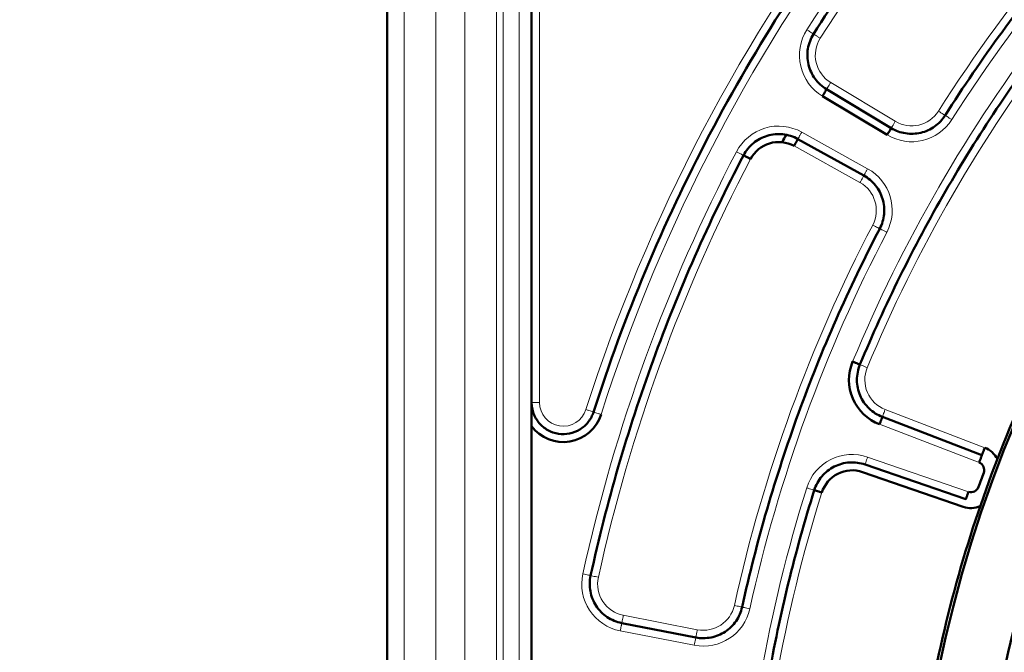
# Model space of a CAD drawing. Header units: millimetres. Extents: x 5 to 414, y 5 to 290.
# Tile 13 of 83: x 83.28 to 95.69, y 191.56 to 199.54. Entities that reach past the tile are written whole.
import ezdxf

# ---------------------------------------------------------------- set-up
doc = ezdxf.new("R2010")
doc.units = ezdxf.units.MM
doc.layers.add('1', color=7, linetype='Continuous', true_color=0xffffff)
doc.styles.add('Arial', font='Arial')
doc.dimstyles.new('DIMSTYLE_BRK_2', dxfattribs={"dimtxt": 0.18, "dimasz": 0.18, "dimexe": 0.18, "dimexo": 0.0625, "dimgap": 0.09, "dimtad": 0, "dimtih": 1, "dimtoh": 1, "dimdec": 4, "dimzin": 0, "dimdsep": 46, "dimtxsty": 'Standard', "dimcen": 0.09, "dimadec": 0, "dimazin": 0, "dimtfac": 1, "dimtdec": 4, "dimtofl": 0, "dimtmove": 0, "dimatfit": 3, "dimfxl": 1, "dimtolj": 1, "dimtzin": 0, "dimarcsym": 0})

# ---------------------------------------------------------------- blocks, each defined once
blk = doc.blocks.new('_U0')
at = {"layer": '1', "color": 92, "linetype": 'Continuous', "lineweight": 13}
for p, q in [((86.62911, 211.08074), (70.079418, 211.08074)), ((91.485448, 211.08074), (89.62911, 211.08074)), ((72.079418, 207.58074), (72.079418, 168.368065)), ((91.485448, 164.868065), (70.079418, 164.868065))]:
    blk.add_line(p, q, dxfattribs=at)
at = {"layer": '1', "color": 92}
for points in [[(72.662751, 207.58074), (71.496085, 207.58074), (72.079418, 211.08074)], [(71.496085, 168.368065), (72.662751, 168.368065), (72.079418, 164.868065)]]:
    blk.add_solid(points, dxfattribs=at)
at = {"layer": 'Defpoints', "color": 0}
for p in [(91.485448, 211.08074), (72.079418, 164.868065), (91.485448, 164.868065)]:
    blk.add_point(p, dxfattribs=at)
at = {"layer": '1', "color": 1, "lineweight": 13, "insert": (67.516418, 187.974402), "char_height": 3, "attachment_point": 2, "rotation": 90, "style": 'Arial'}
blk.add_mtext('\\A1;462', dxfattribs=at)

msp = doc.modelspace()

# ---------------------------------------------------------------- linework, layer by layer
at = {"layer": '1', "color": 2, "linetype": 'Continuous', "lineweight": 13}
for p, q in [((88.12911, 207.7244), (88.12911, 168.2244)), ((88.52887, 207.7244), (88.52887, 168.2244)), ((88.89441, 207.7244), (88.89441, 168.2244)), ((89.29417, 207.7244), (89.29417, 168.2244)), ((89.37871, 207.7244), (89.37871, 168.2244)), ((89.57859, 207.7244), (89.57859, 168.2244)), ((89.83545, 207.4744), (89.83545, 194.71328)), ((93.50589, 198.74406), (94.32045, 198.25462)), ((93.97198, 197.65803), (93.14084, 198.11874)), ((93.87502, 197.48311), (93.04388, 197.94382)), ((94.19314, 194.62345), (95.4482, 194.14167)), ((94.12147, 194.43673), (95.37652, 193.95496)), ((95.24258, 193.58695), (93.97147, 194.02463)), ((90.89168, 192.0307), (91.82451, 191.84938)), ((90.85352, 191.83438), (91.78635, 191.65305))]:
    msp.add_line(p, q, dxfattribs=at)
at = {"layer": '1', "color": 7, "linetype": 'Continuous', "lineweight": 50}
for p, q in [((89.73545, 207.4744), (89.73545, 194.71328)), ((87.91561, 174.95333), (87.91561, 200.99547)), ((93.45439, 198.65834), (94.26895, 198.1689)), ((94.21744, 198.08319), (93.40289, 198.57262)), ((93.9235, 197.57057), (93.09236, 198.03128)), ((94.1573, 194.53009), (95.41236, 194.04832)), ((89.73545, 194.41328), (89.73545, 181.53552)), ((93.93892, 193.93007), (95.21002, 193.4924)), ((95.17747, 193.39785), (93.90636, 193.83552)), ((90.8726, 191.93254), (91.80543, 191.75122))]:
    msp.add_line(p, q, dxfattribs=at)
for centre, radius, start, end in [((111.23545, 187.9744), 16.70868, 0, 180), ((111.23545, 187.9744), 15.89931, 0, 180), ((92.84995, 197.59397), 0.4, 61, 152.380755), ((111.23545, 187.9744), 20.9, 151.068011, 151.359396), ((94.33649, 194.99688), 0.6, 157.434347, 249), ((90.13545, 194.71328), 0.5, 216.869898, 342.287652), ((95.34069, 193.8616), 0.3, 27.486706, 69), ((95.34069, 193.8616), 0.1, 339.676072, 69), ((93.77613, 193.45732), 0.4, 71, 162.565653), ((111.23545, 187.9744), 16.85, 159.676072, 160.323928), ((95.27514, 193.6815), 0.1, 251, 340.323928), ((95.27514, 193.6815), 0.3, 251, 292.513294)]:
    msp.add_arc(centre, radius, start, end, dxfattribs=at)
at = {"layer": '1', "color": 2, "linetype": 'Continuous', "lineweight": 13}
for centre, radius, start, end in [((111.23545, 187.9744), 21.35, 132.380755, 147.619245), ((111.23545, 187.9744), 21.15, 132.380755, 147.619245), ((111.23545, 187.9744), 19.4, 132.447017, 147.552983), ((111.23545, 187.9744), 19.2, 132.447017, 147.552983), ((111.23545, 187.9744), 21.85, 142.287654, 162.287652), ((111.23545, 187.9744), 21.65, 142.287654, 162.287652), ((111.23545, 187.9744), 18.9, 142.565653, 157.434347), ((93.71191, 199.08692), 0.6, 147.619245, 239), ((111.23545, 187.9744), 18.7, 142.565653, 157.434347), ((93.71191, 199.08692), 0.4, 147.619245, 239), ((94.52647, 198.59749), 0.4, 239, 327.552983), ((94.52647, 198.59749), 0.6, 239, 327.552983), ((92.84995, 197.59397), 0.6, 61, 152.380755), ((111.23545, 187.9744), 21.35, 152.380755, 167.619245), ((111.23545, 187.9744), 21.15, 152.380755, 167.619245), ((93.68109, 197.13326), 0.6, 332.447017, 61), ((93.68109, 197.13326), 0.4, 332.447017, 61), ((111.23545, 187.9744), 19.4, 152.447017, 167.552983), ((111.23545, 187.9744), 19.2, 152.447017, 167.552983), ((94.33649, 194.99688), 0.4, 157.434347, 249), ((90.13545, 194.71328), 0.3, 180, 342.287652), ((93.77613, 193.45732), 0.6, 71, 162.565653), ((111.23545, 187.9744), 18.9, 162.565653, 177.434347), ((111.23545, 187.9744), 18.7, 162.565653, 177.434347), ((90.968, 192.42335), 0.6, 167.619245, 259), ((90.968, 192.42335), 0.4, 167.619245, 259), ((91.90083, 192.24203), 0.4, 259, 347.552983), ((91.90083, 192.24203), 0.6, 259, 347.552983)]:
    msp.add_arc(centre, radius, start, end, dxfattribs=at)
at = {"layer": '1', "color": 7, "linetype": 'Continuous', "lineweight": 50}
for points in [[(127.98545, 187.9744), (127.98545, 188.52232), (127.93159, 189.61893), (127.69001, 191.24739), (127.28997, 192.84449), (126.73531, 194.39465), (126.03138, 195.88299), (125.18495, 197.29516), (124.20419, 198.61757), (123.09853, 199.83748), (121.87862, 200.94314), (120.55621, 201.92391), (119.14404, 202.77033), (117.6557, 203.47426), (116.10553, 204.02892), (114.50846, 204.42897), (112.87987, 204.67055), (111.23545, 204.75133), (109.59102, 204.67055), (107.96243, 204.42897), (106.36536, 204.02892), (104.8152, 203.47426), (103.32686, 202.77033), (101.91469, 201.92391), (100.59228, 200.94314), (99.37237, 199.83748), (98.26671, 198.61757), (97.28594, 197.29516), (96.43952, 195.88299), (95.73559, 194.39465), (95.18093, 192.84449), (94.78088, 191.24739), (94.5393, 189.61893), (94.48545, 188.52232), (94.48545, 187.9744)], [(96.91179, 203.67139), (96.56396, 203.35399), (95.88918, 202.69584), (94.94501, 201.64371), (94.07281, 200.53117), (93.54184, 199.75236), (93.28966, 199.35469)], [(94.94841, 198.32923), (95.17587, 198.687), (95.65453, 199.38777), (96.44008, 200.38919), (97.28988, 201.3367), (97.89688, 201.92977), (98.20972, 202.21591)], [(90.51649, 194.59159), (90.70891, 195.19409), (91.1466, 196.38293), (91.95587, 198.10171), (92.91182, 199.74343), (93.64232, 200.77847), (94.0292, 201.27882)], [(93.28966, 199.35469), (93.2543, 199.29894), (93.20546, 199.17182), (93.21235, 198.96874), (93.29718, 198.78411), (93.39781, 198.69234), (93.45439, 198.65834)], [(96.3073, 199.40202), (96.06021, 199.07924), (95.58684, 198.41746), (94.94275, 197.381), (94.36719, 196.30496), (94.03076, 195.56412), (93.87477, 195.18875)], [(94.26895, 198.1689), (94.3238, 198.13594), (94.44765, 198.0909), (94.64417, 198.09866), (94.82343, 198.17957), (94.91407, 198.27522), (94.94841, 198.32923)], [(92.40693, 197.82577), (92.43753, 197.88426), (92.52321, 197.99012), (92.70252, 198.08569), (92.90483, 198.10455), (93.03462, 198.06329), (93.09236, 198.03128)], [(94.26895, 198.16891), (94.26894, 198.1689), (94.26627, 198.16444), (94.25481, 198.14537), (94.23769, 198.11688), (94.22414, 198.09434), (94.21744, 198.08319)], [(92.40693, 197.82577), (92.18863, 197.40854), (91.77965, 196.5593), (91.25226, 195.24769), (90.81318, 193.90394), (90.58059, 192.99049), (90.47963, 192.53056)], [(90.47963, 192.53056), (90.58059, 192.99049), (90.81318, 193.90394), (91.25226, 195.24769), (91.77965, 196.5593), (92.18863, 197.40854), (92.40693, 197.82577)], [(94.12439, 196.90198), (94.15399, 196.95872), (94.1915, 197.08505), (94.17195, 197.28074), (94.0804, 197.45481), (93.97947, 197.53954), (93.9235, 197.57057)], [(92.38908, 192.13426), (92.48046, 192.54825), (92.69057, 193.37047), (93.08625, 194.58017), (93.56072, 195.76119), (93.92828, 196.5261), (94.12439, 196.90198)], [(94.12439, 196.90198), (93.92828, 196.5261), (93.56072, 195.76119), (93.08625, 194.58017), (92.69057, 193.37047), (92.48046, 192.54825), (92.38908, 192.13426)], [(93.87477, 195.18875), (93.84938, 195.12767), (93.82292, 194.99378), (93.86466, 194.79449), (93.9803, 194.62689), (94.09555, 194.55379), (94.1573, 194.53009)], [(93.2991, 193.60712), (93.31892, 193.67023), (93.38471, 193.7898), (93.54479, 193.91564), (93.7411, 193.96969), (93.87637, 193.95161), (93.93892, 193.93008)], [(93.2991, 193.60712), (93.17731, 193.21931), (92.95883, 192.43553), (92.70807, 191.24128), (92.53525, 190.03328), (92.47249, 189.22205), (92.45429, 188.81597)], [(90.47963, 192.53056), (90.46548, 192.46608), (90.46306, 192.32991), (90.53899, 192.14144), (90.68185, 191.99695), (90.8078, 191.94514), (90.8726, 191.93254)], [(91.80543, 191.75122), (91.86825, 191.739), (92.00003, 191.73904), (92.18205, 191.81354), (92.32282, 191.95088), (92.37529, 192.07177), (92.38908, 192.13426)]]:
    msp.add_open_spline(points, degree=3, dxfattribs=at)
at = {"layer": '1', "color": 2, "linetype": 'Continuous', "lineweight": 13}
for points in [[(93.28966, 199.35469), (93.28965, 199.3547), (93.28526, 199.35748), (93.26647, 199.3694), (93.2384, 199.3872), (93.21619, 199.40128), (93.2052, 199.40825)], [(93.28965, 199.3547), (93.28966, 199.35469), (93.29405, 199.35191), (93.31284, 199.33999), (93.34091, 199.32219), (93.36312, 199.30811), (93.37411, 199.30114)], [(93.45439, 198.65833), (93.45439, 198.65834), (93.45707, 198.6628), (93.46853, 198.68188), (93.48565, 198.71037), (93.4992, 198.73291), (93.50589, 198.74406)], [(94.94841, 198.32923), (94.94841, 198.32923), (94.94402, 198.33202), (94.92524, 198.34396), (94.89719, 198.36179), (94.875, 198.3759), (94.86402, 198.38288)], [(94.94841, 198.32923), (94.94841, 198.32923), (94.9528, 198.32644), (94.97158, 198.3145), (94.99963, 198.29666), (95.02182, 198.28255), (95.0328, 198.27558)], [(92.40693, 197.82577), (92.40693, 197.82577), (92.40232, 197.82818), (92.3826, 197.8385), (92.35315, 197.85391), (92.32985, 197.8661), (92.31832, 197.87213)], [(93.9235, 197.57058), (93.9235, 197.57057), (93.92098, 197.56602), (93.91019, 197.54656), (93.89407, 197.51748), (93.88132, 197.49448), (93.87502, 197.48311)], [(94.12439, 196.90198), (94.12438, 196.90198), (94.11977, 196.90438), (94.10004, 196.91468), (94.07057, 196.93005), (94.04726, 196.94222), (94.03573, 196.94823)], [(94.12438, 196.90198), (94.12439, 196.90198), (94.129, 196.89957), (94.14873, 196.88928), (94.1782, 196.8739), (94.20151, 196.86174), (94.21305, 196.85572)], [(93.87476, 195.18875), (93.87477, 195.18875), (93.87957, 195.18675), (93.90012, 195.17821), (93.93082, 195.16546), (93.9551, 195.15537), (93.96711, 195.15037)], [(94.1573, 194.53008), (94.15731, 194.53009), (94.15917, 194.53495), (94.16714, 194.55572), (94.17906, 194.58675), (94.18848, 194.6113), (94.19314, 194.62345)], [(90.51648, 194.59159), (90.51649, 194.59159), (90.52144, 194.59), (90.54264, 194.58323), (90.57431, 194.57312), (90.59936, 194.56512), (90.61175, 194.56116)], [(93.93892, 193.93007), (93.93892, 193.93008), (93.94061, 193.935), (93.94786, 193.95604), (93.95868, 193.98747), (93.96724, 194.01233), (93.97147, 194.02463)], [(93.29911, 193.60712), (93.2991, 193.60712), (93.29414, 193.60868), (93.27291, 193.61535), (93.24119, 193.62531), (93.21611, 193.63319), (93.2037, 193.63708)], [(90.47964, 192.53056), (90.47963, 192.53056), (90.47455, 192.53167), (90.45281, 192.53644), (90.42034, 192.54357), (90.39466, 192.54921), (90.38196, 192.552)], [(90.47963, 192.53056), (90.47964, 192.53056), (90.48471, 192.52944), (90.50645, 192.52467), (90.53892, 192.51754), (90.5646, 192.5119), (90.5773, 192.50912)], [(92.38908, 192.13426), (92.38908, 192.13426), (92.384, 192.13538), (92.36227, 192.14018), (92.32981, 192.14734), (92.30413, 192.15301), (92.29143, 192.15581)], [(92.38908, 192.13426), (92.38908, 192.13426), (92.39416, 192.13314), (92.41589, 192.12834), (92.44835, 192.12118), (92.47403, 192.11551), (92.48673, 192.11271)], [(90.8726, 191.93253), (90.8726, 191.93254), (90.87359, 191.93765), (90.87784, 191.95949), (90.88418, 191.99212), (90.8892, 192.01793), (90.89168, 192.0307)], [(91.80543, 191.75122), (91.80543, 191.75121), (91.80443, 191.74611), (91.80019, 191.72426), (91.79385, 191.69163), (91.78883, 191.66582), (91.78635, 191.65305)]]:
    msp.add_open_spline(points, degree=3, dxfattribs=at)
at = {"layer": '1', "color": 7, "linetype": 'Continuous', "lineweight": 50}
for points, knots in [([(93.40289, 198.57262), (93.40959, 198.58377), (93.42313, 198.60631), (93.44025, 198.6348), (93.4517, 198.65386), (93.45439, 198.65834), (93.45439, 198.65833)], [0, 0, 0, 0, 0.25018781, 0.50037562, 0.75056344, 1, 1, 1, 1]), ([(93.09236, 198.03128), (93.09233, 198.03123), (93.09202, 198.03067), (93.09081, 198.02848), (93.08988, 198.02681), (93.08745, 198.02243), (93.08595, 198.01972), (93.08242, 198.01336), (93.0804, 198.00971), (93.07591, 198.00162), (93.07345, 197.99717), (93.06817, 197.98765), (93.06536, 197.98258), (93.0595, 197.972), (93.05645, 197.9665), (93.05022, 197.95527), (93.04705, 197.94954), (93.04388, 197.94382)], [0, 0, 0, 0, 0.12014796, 0.12014796, 0.24584111, 0.24584111, 0.37153426, 0.37153426, 0.49722741, 0.49722741, 0.62292056, 0.62292056, 0.7486137, 0.7486137, 0.87430685, 0.87430685, 1, 1, 1, 1]), ([(92.49553, 197.77941), (92.48401, 197.78544), (92.46071, 197.79763), (92.43126, 197.81304), (92.41156, 197.82335), (92.40693, 197.82577), (92.40693, 197.82577)], [0, 0, 0, 0, 0.25018781, 0.50037562, 0.75056344, 1, 1, 1, 1]), ([(93.78242, 195.22712), (93.79443, 195.22213), (93.81872, 195.21204), (93.84941, 195.19929), (93.86994, 195.19075), (93.87476, 195.18875), (93.87476, 195.18875)], [0, 0, 0, 0, 0.25018781, 0.50037562, 0.75056344, 1, 1, 1, 1]), ([(89.73545, 194.71328), (89.73545, 194.70902), (89.73545, 194.70087), (89.73544, 194.68919), (89.73543, 194.67859), (89.73543, 194.66908), (89.73543, 194.66065), (89.73543, 194.65333), (89.73544, 194.64712), (89.73545, 194.63956), (89.73544, 194.6304), (89.73544, 194.61933), (89.73544, 194.60856), (89.73544, 194.59809), (89.73544, 194.58793), (89.73544, 194.57807), (89.73545, 194.56299), (89.73545, 194.54277), (89.73545, 194.51739), (89.73546, 194.49401), (89.73545, 194.47265), (89.73544, 194.45293), (89.73545, 194.43651), (89.73545, 194.4249), (89.73545, 194.4195), (89.73545, 194.41702), (89.73545, 194.41573), (89.73545, 194.41458), (89.73545, 194.41376), (89.73546, 194.41339), (89.73546, 194.41329)], [0, 0, 0, 0, 0.04477396, 0.08570986, 0.12280127, 0.15603507, 0.18539413, 0.21085926, 0.23241083, 0.2500301, 0.28936842, 0.32749198, 0.36441007, 0.40012663, 0.43464092, 0.46794833, 0.50004106, 0.58675444, 0.6701096, 0.75002503, 0.81378043, 0.87513105, 0.93762087, 0.96883705, 0.98443957, 0.98833722, 0.99223989, 0.99653063, 0.99911821, 1, 1, 1, 1]), ([(89.73545, 194.71328), (89.73545, 194.68971), (89.73965, 194.64245), (89.76441, 194.55125), (89.82521, 194.44757), (89.93654, 194.35656), (90.07256, 194.3097), (90.21639, 194.31295), (90.35014, 194.36578), (90.4396, 194.44605), (90.49093, 194.52539), (90.50931, 194.56913), (90.51649, 194.59159)], [0, 0, 0, 0, 0.06268405, 0.1253681, 0.2502454, 0.3751227, 0.5, 0.6248773, 0.7497546, 0.8746319, 0.93731595, 1, 1, 1, 1]), ([(94.1573, 194.53009), (94.15728, 194.53003), (94.15705, 194.52943), (94.15616, 194.5271), (94.15547, 194.52532), (94.15368, 194.52064), (94.15257, 194.51775), (94.14996, 194.51096), (94.14847, 194.50706), (94.14515, 194.49842), (94.14333, 194.49368), (94.13943, 194.48352), (94.13735, 194.4781), (94.13301, 194.46681), (94.13076, 194.46094), (94.12616, 194.44895), (94.12381, 194.44284), (94.12147, 194.43673)], [0, 0, 0, 0, 0.12014796, 0.12014796, 0.24584111, 0.24584111, 0.37153426, 0.37153426, 0.49722741, 0.49722741, 0.62292056, 0.62292056, 0.7486137, 0.7486137, 0.87430685, 0.87430685, 1, 1, 1, 1]), ([(95.41236, 194.04832), (95.41238, 194.04837), (95.41261, 194.04897), (95.41351, 194.0513), (95.41419, 194.05308), (95.41599, 194.05776), (95.4171, 194.06066), (95.4197, 194.06744), (95.4212, 194.07134), (95.42452, 194.07998), (95.42634, 194.08473), (95.43024, 194.09489), (95.43232, 194.1003), (95.43665, 194.11159), (95.43891, 194.11747), (95.44351, 194.12945), (95.44585, 194.13556), (95.4482, 194.14167)], [0, 0, 0, 0, 0.12014796, 0.12014796, 0.24584111, 0.24584111, 0.37153426, 0.37153426, 0.49722741, 0.49722741, 0.62292056, 0.62292056, 0.7486137, 0.7486137, 0.87430685, 0.87430685, 1, 1, 1, 1]), ([(95.37652, 193.95496), (95.37887, 193.96107), (95.38122, 193.96718), (95.38582, 193.97916), (95.38807, 193.98504), (95.39241, 193.99633), (95.39448, 194.00174), (95.39838, 194.01191), (95.40021, 194.01665), (95.40352, 194.02529), (95.40502, 194.02919), (95.40762, 194.03598), (95.40874, 194.03887), (95.41053, 194.04355), (95.41121, 194.04533), (95.41212, 194.0477), (95.41236, 194.04831), (95.41236, 194.04831)], [0, 0, 0, 0, 0.12518365, 0.12518365, 0.2503673, 0.2503673, 0.37555094, 0.37555094, 0.50073459, 0.50073459, 0.62591824, 0.62591824, 0.75110189, 0.75110189, 0.87628553, 0.87628553, 1, 1, 1, 1]), ([(93.39451, 193.57716), (93.3821, 193.58106), (93.35701, 193.58894), (93.3253, 193.5989), (93.30409, 193.60556), (93.29911, 193.60712), (93.29911, 193.60712)], [0, 0, 0, 0, 0.25018781, 0.50037562, 0.75056344, 1, 1, 1, 1]), ([(95.21002, 193.4924), (95.21004, 193.49246), (95.21025, 193.49306), (95.21106, 193.49542), (95.21169, 193.49723), (95.21332, 193.50196), (95.21433, 193.5049), (95.21669, 193.51177), (95.21805, 193.51572), (95.22107, 193.52447), (95.22272, 193.52927), (95.22626, 193.53957), (95.22815, 193.54505), (95.23209, 193.55648), (95.23414, 193.56243), (95.23832, 193.57457), (95.24045, 193.58076), (95.24258, 193.58695)], [0, 0, 0, 0, 0.12014796, 0.12014796, 0.24584111, 0.24584111, 0.37153426, 0.37153426, 0.49722741, 0.49722741, 0.62292056, 0.62292056, 0.7486137, 0.7486137, 0.87430685, 0.87430685, 1, 1, 1, 1])]:
    msp.add_open_spline(points, degree=3, knots=knots, dxfattribs=at)
at = {"layer": '1', "color": 2, "linetype": 'Continuous', "lineweight": 13}
for points, knots in [([(94.26895, 198.1689), (94.26898, 198.16896), (94.26931, 198.1695), (94.27059, 198.17165), (94.27158, 198.17328), (94.27416, 198.17758), (94.27575, 198.18023), (94.2795, 198.18647), (94.28165, 198.19004), (94.28642, 198.19798), (94.28903, 198.20233), (94.29464, 198.21166), (94.29763, 198.21664), (94.30386, 198.227), (94.3071, 198.2324), (94.31371, 198.2434), (94.31708, 198.24901), (94.32045, 198.25462)], [0, 0, 0, 0, 0.12014796, 0.12014796, 0.24584111, 0.24584111, 0.37153426, 0.37153426, 0.49722741, 0.49722741, 0.62292056, 0.62292056, 0.7486137, 0.7486137, 0.87430685, 0.87430685, 1, 1, 1, 1]), ([(93.14084, 198.11874), (93.13767, 198.11302), (93.13449, 198.10729), (93.12827, 198.09607), (93.12522, 198.09056), (93.11935, 198.07998), (93.11654, 198.07491), (93.11127, 198.06539), (93.1088, 198.06095), (93.10431, 198.05285), (93.10229, 198.0492), (93.09877, 198.04284), (93.09726, 198.04013), (93.09483, 198.03575), (93.09391, 198.03408), (93.09268, 198.03186), (93.09236, 198.03128), (93.09236, 198.03129)], [0, 0, 0, 0, 0.12518365, 0.12518365, 0.2503673, 0.2503673, 0.37555094, 0.37555094, 0.50073459, 0.50073459, 0.62591824, 0.62591824, 0.75110189, 0.75110189, 0.87628553, 0.87628553, 1, 1, 1, 1]), ([(93.9235, 197.57057), (93.92353, 197.57063), (93.92384, 197.57118), (93.92505, 197.57337), (93.92598, 197.57504), (93.9284, 197.57942), (93.92991, 197.58213), (93.93343, 197.58849), (93.93546, 197.59214), (93.93994, 197.60024), (93.94241, 197.60468), (93.94768, 197.6142), (93.9505, 197.61927), (93.95636, 197.62985), (93.95941, 197.63536), (93.96563, 197.64658), (93.96881, 197.65231), (93.97198, 197.65803)], [0, 0, 0, 0, 0.12014796, 0.12014796, 0.24584111, 0.24584111, 0.37153426, 0.37153426, 0.49722741, 0.49722741, 0.62292056, 0.62292056, 0.7486137, 0.7486137, 0.87430685, 0.87430685, 1, 1, 1, 1]), ([(89.73545, 194.71328), (89.73551, 194.71328), (89.73615, 194.71328), (89.73865, 194.71328), (89.74056, 194.71328), (89.74556, 194.71328), (89.74866, 194.71328), (89.75594, 194.71328), (89.76011, 194.71328), (89.76936, 194.71328), (89.77445, 194.71328), (89.78533, 194.71328), (89.79113, 194.71328), (89.80323, 194.71328), (89.80952, 194.71328), (89.82236, 194.71328), (89.8289, 194.71328), (89.83545, 194.71328)], [0, 0, 0, 0, 0.12014796, 0.12014796, 0.24584111, 0.24584111, 0.37153426, 0.37153426, 0.49722741, 0.49722741, 0.62292056, 0.62292056, 0.7486137, 0.7486137, 0.87430685, 0.87430685, 1, 1, 1, 1]), ([(90.42123, 194.62201), (90.43362, 194.61805), (90.45867, 194.61005), (90.49033, 194.59994), (90.51151, 194.59318), (90.51648, 194.59159), (90.51648, 194.59159)], [0, 0, 0, 0, 0.25018781, 0.50037562, 0.75056344, 1, 1, 1, 1]), ([(90.8726, 191.93254), (90.87259, 191.93248), (90.87246, 191.93185), (90.87199, 191.9294), (90.87162, 191.92753), (90.87067, 191.92261), (90.87008, 191.91957), (90.86869, 191.91243), (90.86789, 191.90833), (90.86613, 191.89925), (90.86516, 191.89425), (90.86308, 191.88357), (90.86197, 191.87788), (90.85967, 191.86601), (90.85846, 191.85983), (90.85601, 191.84723), (90.85477, 191.8408), (90.85352, 191.83438)], [0, 0, 0, 0, 0.12014796, 0.12014796, 0.24584111, 0.24584111, 0.37153426, 0.37153426, 0.49722741, 0.49722741, 0.62292056, 0.62292056, 0.7486137, 0.7486137, 0.87430685, 0.87430685, 1, 1, 1, 1]), ([(91.80543, 191.75122), (91.80544, 191.75128), (91.80556, 191.7519), (91.80604, 191.75436), (91.8064, 191.75623), (91.80736, 191.76115), (91.80795, 191.76419), (91.80934, 191.77133), (91.81013, 191.77542), (91.8119, 191.78451), (91.81287, 191.7895), (91.81495, 191.80018), (91.81605, 191.80588), (91.81836, 191.81775), (91.81956, 191.82393), (91.82201, 191.83653), (91.82326, 191.84295), (91.82451, 191.84938)], [0, 0, 0, 0, 0.12014796, 0.12014796, 0.24584111, 0.24584111, 0.37153426, 0.37153426, 0.49722741, 0.49722741, 0.62292056, 0.62292056, 0.7486137, 0.7486137, 0.87430685, 0.87430685, 1, 1, 1, 1])]:
    msp.add_open_spline(points, degree=3, knots=knots, dxfattribs=at)

# ---------------------------------------------------------------- dimensions: what is measured, and where the dimension line sits
at = {"layer": '1', "color": 1, "linetype": 'Continuous', "lineweight": 13}
dim = msp.add_linear_dim(base=(72.07942, 164.86807), p1=(91.48545, 211.08074), p2=(91.48545, 164.86807), angle=90, dimstyle='DIMSTYLE_BRK_2', override={"dimtxt": 3, "dimasz": 3.5, "dimexe": 2, "dimexo": 0, "dimgap": 1.5, "dimtad": 1, "dimtih": 0, "dimtoh": 0, "dimdec": 0, "dimlfac": 10, "dimzin": 8, "dimdsep": 44, "dimlunit": 2, "dimtxsty": 'Arial', "dimsah": 1, "dimse1": 0, "dimse2": 0, "dimsd1": 0, "dimsd2": 0, "dimclrd": 92, "dimclre": 92, "dimclrt": 1, "dimtol": 0, "dimtm": -0.1, "dimtfac": 0.5, "dimtdec": 3, "dimtofl": 1, "dimtmove": 0, "dimtzin": 8, "dimlwd": 13, "dimlwe": 13}, dxfattribs=at)
dim.commit()
dim.dimension.update_dxf_attribs({"geometry": '_U0', "text_midpoint": (72.07942, 187.9744), "dimtype": 160})

doc.saveas('drawing.dxf')
